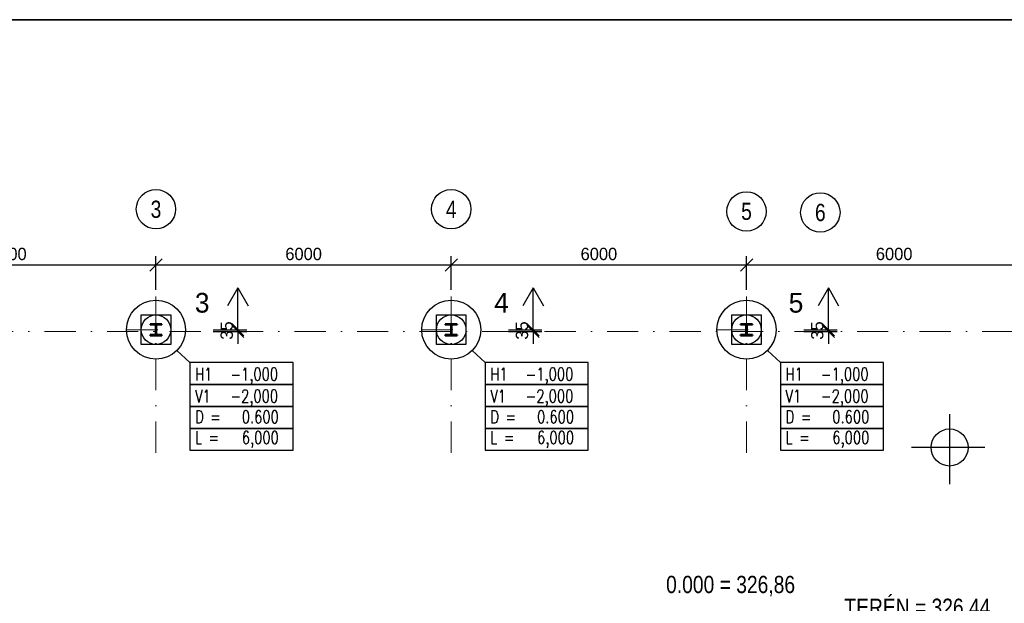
# Model space of a CAD drawing. Header units: millimetres. Extents: x -15255 to 382697, y -199968 to 116742.
# Tile 15 of 40: x 111459 to 131467, y -20923 to -9063. Entities that reach past the tile are written whole.
import ezdxf
from ezdxf.enums import TextEntityAlignment as Align

# ---------------------------------------------------------------- set-up
doc = ezdxf.new("R2010")
doc.units = ezdxf.units.MM
doc.header["$LTSCALE"] = 50
doc.linetypes.add('DASHDOT', pattern=[25.4, 12.7, -6.35, 0, -6.35])
for name, color, linetype in [('CISLA', 2, 'Continuous'), ('KOTY', 4, 'Continuous'), ('PILOTY', 2, 'Continuous')]:
    doc.layers.add(name, color=color, linetype=linetype)
for name, color, linetype, lineweight in [('CKKOTY', 3, 'Continuous', 25), ('CKKOTY_VYS', 3, 'Continuous', 25), ('CKRASTR', 1, 'DASHDOT', 18), ('CKRASTR_POPIS', 3, 'Continuous', 25), ('CSPROFILY_REZY', 4, 'Continuous', 50)]:
    doc.layers.add(name, color=color, linetype=linetype, lineweight=lineweight)
doc.styles.add('Arial', font='ARIAL.TTF', dxfattribs={"width": 0.8})
doc.styles.add('RomanS', font='romans.shx')
doc.dimstyles.new('CADKON', dxfattribs={"dimscale": 100, "dimtxt": 2.5, "dimasz": 2.5, "dimexe": 1.8, "dimexo": 5, "dimgap": 1, "dimtad": 1, "dimdec": 0, "dimrnd": 1, "dimtxsty": 'Standard', "dimblk1": 'OBLIQUE', "dimblk2": 'OBLIQUE', "dimsah": 1, "dimcen": 2.5, "dimclrd": 256, "dimadec": 1, "dimazin": 2, "dimtfac": 1, "dimtdec": 0, "dimtix": 1, "dimtmove": 2, "dimatfit": 3, "dimldrblk": 'OPEN30', "dimfxl": 0, "dimtolj": 1, "dimlwd": -1, "dimarcsym": 0})

# ---------------------------------------------------------------- blocks, each defined once
blk = doc.blocks.new('CK_S_EXT_HEAHEA240')
for p, q in [((-120, 115), (120, 115)), ((-120, 115), (-120, 103)), ((-120, 103), (-24.75, 103)), ((-3.75, -82), (-3.75, 82)), ((3.75, -82), (3.75, 82)), ((120, 103), (24.75, 103)), ((120, 115), (120, 103)), ((-120, -115), (-120, -103)), ((-120, -103), (-24.75, -103)), ((-120, -115), (120, -115)), ((120, -103), (24.75, -103)), ((120, -115), (120, -103))]:
    blk.add_line(p, q)
for centre, start, end in [((-24.75, 82), 0, 90), ((24.75, 82), 90, 180), ((-24.75, -82), 270, 0), ((24.75, -82), 180, 270)]:
    blk.add_arc(centre, 21, start, end)
blk = doc.blocks.new('_OBLIQUE')
at = {"color": 0, "linetype": 'ByBlock'}
blk.add_line((-0.5, -0.5), (0.5, 0.5), dxfattribs=at)
blk = doc.blocks.new('*D153')
at = {"layer": 'CKKOTY', "color": 0, "lineweight": -2}
for p, q in [((126229, -14550), (126229, -13870)), ((132229, -14550), (132229, -13870))]:
    blk.add_line(p, q, dxfattribs=at)
at = {"layer": 'CKKOTY'}
blk.add_line((132229, -14050), (126229, -14050), dxfattribs=at)
at = {"layer": 'Defpoints', "color": 0}
for p in [(126229, -14050), (126229, -15148), (132229, -15148)]:
    blk.add_point(p, dxfattribs=at)
at = {"layer": 'CKKOTY', "xscale": 250, "yscale": 250, "zscale": 250, "rotation": 180}
blk.add_blockref('_OBLIQUE', (126229, -14050), dxfattribs=at)
at = {"layer": 'CKKOTY', "xscale": 250, "yscale": 250, "zscale": 250}
blk.add_blockref('_OBLIQUE', (132229, -14050), dxfattribs=at)
at = {"layer": 'CKKOTY', "color": 0, "insert": (129229, -13825), "char_height": 250, "attachment_point": 5}
blk.add_mtext('\\A1;6000', dxfattribs=at)
blk = doc.blocks.new('_Open30')
at = {"color": 0, "lineweight": -2}
for p, q in [((-1, 0.268), (0, 0)), ((0, 0), (-1, -0.268)), ((0, 0), (-1, 0))]:
    blk.add_line(p, q, dxfattribs=at)
blk = doc.blocks.new('*D154')
at = {"layer": 'CKKOTY', "color": 0, "lineweight": -2}
for p, q in [((120229, -14550), (120229, -13870)), ((126229, -14550), (126229, -13870))]:
    blk.add_line(p, q, dxfattribs=at)
at = {"layer": 'CKKOTY'}
blk.add_line((126229, -14050), (120229, -14050), dxfattribs=at)
at = {"layer": 'Defpoints', "color": 0}
for p in [(120229, -14050), (120229, -15148), (126229, -15148)]:
    blk.add_point(p, dxfattribs=at)
at = {"layer": 'CKKOTY', "xscale": 250, "yscale": 250, "zscale": 250, "rotation": 180}
blk.add_blockref('_OBLIQUE', (120229, -14050), dxfattribs=at)
at = {"layer": 'CKKOTY', "xscale": 250, "yscale": 250, "zscale": 250}
blk.add_blockref('_OBLIQUE', (126229, -14050), dxfattribs=at)
at = {"layer": 'CKKOTY', "color": 0, "insert": (123229, -13825), "char_height": 250, "attachment_point": 5}
blk.add_mtext('\\A1;6000', dxfattribs=at)
blk = doc.blocks.new('*D155')
at = {"layer": 'CKKOTY', "color": 0, "lineweight": -2}
for p, q in [((114229, -14550), (114229, -13870)), ((120229, -14550), (120229, -13870))]:
    blk.add_line(p, q, dxfattribs=at)
at = {"layer": 'CKKOTY'}
blk.add_line((120229, -14050), (114229, -14050), dxfattribs=at)
at = {"layer": 'Defpoints', "color": 0}
for p in [(114229, -14050), (114229, -15148), (120229, -15148)]:
    blk.add_point(p, dxfattribs=at)
at = {"layer": 'CKKOTY', "xscale": 250, "yscale": 250, "zscale": 250, "rotation": 180}
blk.add_blockref('_OBLIQUE', (114229, -14050), dxfattribs=at)
at = {"layer": 'CKKOTY', "xscale": 250, "yscale": 250, "zscale": 250}
blk.add_blockref('_OBLIQUE', (120229, -14050), dxfattribs=at)
at = {"layer": 'CKKOTY', "color": 0, "insert": (117229, -13825), "char_height": 250, "attachment_point": 5}
blk.add_mtext('\\A1;6000', dxfattribs=at)
blk = doc.blocks.new('*D156')
at = {"layer": 'CKKOTY', "color": 0, "lineweight": -2}
for p, q in [((108229, -14550), (108229, -13870)), ((114229, -14550), (114229, -13870))]:
    blk.add_line(p, q, dxfattribs=at)
at = {"layer": 'CKKOTY'}
blk.add_line((114229, -14050), (108229, -14050), dxfattribs=at)
at = {"layer": 'Defpoints', "color": 0}
for p in [(108229, -14050), (108229, -15148), (114229, -15148)]:
    blk.add_point(p, dxfattribs=at)
at = {"layer": 'CKKOTY', "xscale": 250, "yscale": 250, "zscale": 250, "rotation": 180}
blk.add_blockref('_OBLIQUE', (108229, -14050), dxfattribs=at)
at = {"layer": 'CKKOTY', "xscale": 250, "yscale": 250, "zscale": 250}
blk.add_blockref('_OBLIQUE', (114229, -14050), dxfattribs=at)
at = {"layer": 'CKKOTY', "color": 0, "insert": (111229, -13825), "char_height": 250, "attachment_point": 5}
blk.add_mtext('\\A1;6000', dxfattribs=at)
blk = doc.blocks.new('*D191')
at = {"layer": 'CKKOTY_VYS'}
for p, q in [((115892, -15363), (115892, -15113)), ((115892, -15398), (115892, -15363)), ((115892, -15398), (115892, -15648))]:
    blk.add_line(p, q, dxfattribs=at)
at = {"layer": 'CKKOTY_VYS', "color": 0, "lineweight": -2}
for p, q in [((115392, -15363), (116072, -15363)), ((115392, -15398), (116072, -15398))]:
    blk.add_line(p, q, dxfattribs=at)
at = {"layer": 'Defpoints', "color": 0}
for p in [(114526, -15363), (114526, -15398), (115892, -15363)]:
    blk.add_point(p, dxfattribs=at)
at = {"layer": 'CKKOTY_VYS', "xscale": 250, "yscale": 250, "zscale": 250}
for p, rotation in [((115892, -15363), 270), ((115892, -15398), 90)]:
    blk.add_blockref('_OBLIQUE', p, dxfattribs=dict(at, rotation=rotation))
at = {"layer": 'CKKOTY_VYS', "color": 0, "insert": (115667, -15380), "char_height": 250, "attachment_point": 5, "rotation": 90}
blk.add_mtext('\\A1;35', dxfattribs=at)
blk = doc.blocks.new('*D192')
at = {"layer": 'CKKOTY_VYS'}
for p, q in [((121892, -15363), (121892, -15113)), ((121892, -15398), (121892, -15363)), ((121892, -15398), (121892, -15648))]:
    blk.add_line(p, q, dxfattribs=at)
at = {"layer": 'CKKOTY_VYS', "color": 0, "lineweight": -2}
for p, q in [((121392, -15363), (122072, -15363)), ((121392, -15398), (122072, -15398))]:
    blk.add_line(p, q, dxfattribs=at)
at = {"layer": 'Defpoints', "color": 0}
for p in [(120526, -15363), (120526, -15398), (121892, -15363)]:
    blk.add_point(p, dxfattribs=at)
at = {"layer": 'CKKOTY_VYS', "xscale": 250, "yscale": 250, "zscale": 250}
for p, rotation in [((121892, -15363), 270), ((121892, -15398), 90)]:
    blk.add_blockref('_OBLIQUE', p, dxfattribs=dict(at, rotation=rotation))
at = {"layer": 'CKKOTY_VYS', "color": 0, "insert": (121667, -15380), "char_height": 250, "attachment_point": 5, "rotation": 90}
blk.add_mtext('\\A1;35', dxfattribs=at)
blk = doc.blocks.new('*D193')
at = {"layer": 'CKKOTY_VYS'}
for p, q in [((127892, -15363), (127892, -15113)), ((127892, -15398), (127892, -15363)), ((127892, -15398), (127892, -15648))]:
    blk.add_line(p, q, dxfattribs=at)
at = {"layer": 'CKKOTY_VYS', "color": 0, "lineweight": -2}
for p, q in [((127392, -15363), (128072, -15363)), ((127392, -15398), (128072, -15398))]:
    blk.add_line(p, q, dxfattribs=at)
at = {"layer": 'Defpoints', "color": 0}
for p in [(126526, -15363), (126526, -15398), (127892, -15363)]:
    blk.add_point(p, dxfattribs=at)
at = {"layer": 'CKKOTY_VYS', "xscale": 250, "yscale": 250, "zscale": 250}
for p, rotation in [((127892, -15363), 270), ((127892, -15398), 90)]:
    blk.add_blockref('_OBLIQUE', p, dxfattribs=dict(at, rotation=rotation))
at = {"layer": 'CKKOTY_VYS', "color": 0, "insert": (127667, -15380), "char_height": 250, "attachment_point": 5, "rotation": 90}
blk.add_mtext('\\A1;35', dxfattribs=at)

msp = doc.modelspace()

# ---------------------------------------------------------------- linework, layer by layer
for p, q in [((150885.1, -9062.8), (87905.1, -9062.8)), ((114917.4, -16027), (114654, -15785.9)), ((120917.4, -16027), (120654, -15785.9)), ((126917.4, -16027), (126654, -15785.9)), ((130354.7, -17078.5), (130354.7, -18502.7)), ((131068.1, -17755.5), (129581.6, -17755.5))]:
    msp.add_line(p, q)
at = {"linetype": 'Continuous'}
for points in [[(114917.4, -16027), (114917.4, -16473.6), (117013.5, -16473.6), (117013.5, -16027)], [(120917.4, -16027), (120917.4, -16473.6), (123013.5, -16473.6), (123013.5, -16027)], [(126917.4, -16027), (126917.4, -16473.6), (129013.5, -16473.6), (129013.5, -16027)], [(114917.4, -16473.6), (114917.4, -16920.2), (117013.5, -16920.2), (117013.5, -16473.6)], [(120917.4, -16473.6), (120917.4, -16920.2), (123013.5, -16920.2), (123013.5, -16473.6)], [(126917.4, -16473.6), (126917.4, -16920.2), (129013.5, -16920.2), (129013.5, -16473.6)], [(114917.4, -16920.2), (114917.4, -17366.9), (117013.5, -17366.9), (117013.5, -16920.2)], [(120917.4, -16920.2), (120917.4, -17366.9), (123013.5, -17366.9), (123013.5, -16920.2)], [(126917.4, -16920.2), (126917.4, -17366.9), (129013.5, -17366.9), (129013.5, -16920.2)], [(114917.4, -17366.9), (114917.4, -17813.5), (117013.5, -17813.5), (117013.5, -17366.9)], [(120917.4, -17366.9), (120917.4, -17813.5), (123013.5, -17813.5), (123013.5, -17366.9)], [(126917.4, -17366.9), (126917.4, -17813.5), (129013.5, -17813.5), (129013.5, -17366.9)]]:
    msp.add_lwpolyline(points, close=True, dxfattribs=at)
msp.add_circle((130354.7, -17755.6), 376.9)
at = {"layer": 'CKKOTY_VYS'}
for p, q in [((115891.8, -14509.4), (115682.7, -14876.8)), ((115891.8, -14509.4), (116101, -14876.8)), ((115891.8, -15112.9), (115891.8, -14509.4)), ((121891.8, -14509.4), (121682.7, -14876.8)), ((121891.8, -14509.4), (122101, -14876.8)), ((121891.8, -15112.9), (121891.8, -14509.4)), ((127891.8, -14509.4), (127682.7, -14876.8)), ((127891.8, -14509.4), (128101, -14876.8)), ((127891.8, -15112.9), (127891.8, -14509.4))]:
    msp.add_line(p, q, dxfattribs=at)
at = {"layer": 'CKRASTR'}
for p, q in [((114228.5, -17862.9), (114228.5, -14362.9)), ((120228.5, -17862.9), (120228.5, -14362.9)), ((126228.5, -17862.9), (126228.5, -14362.9)), ((100533.2, -15397.9), (145228.5, -15397.9)), ((113628.5, -15362.9), (114828.5, -15362.9)), ((119628.5, -15362.9), (120828.5, -15362.9)), ((125628.5, -15362.9), (126828.5, -15362.9))]:
    msp.add_line(p, q, dxfattribs=at)
at = {"layer": 'CKRASTR_POPIS'}
for centre in [(114228.5, -12914.8), (120228.5, -12914.8), (126228.5, -12959.3), (127728.5, -12980)]:
    msp.add_circle(centre, 400, dxfattribs=at)
at = {"layer": 'KOTY'}
msp.add_line((150885.1, -9072.8), (86887.7, -9072.8), dxfattribs=at)
at = {"layer": 'PILOTY'}
for points in [[(113928.5, -15062.9), (114528.5, -15062.9), (114528.5, -15662.9), (113928.5, -15662.9)], [(119928.5, -15062.9), (120528.5, -15062.9), (120528.5, -15662.9), (119928.5, -15662.9)], [(125928.5, -15062.9), (126528.5, -15062.9), (126528.5, -15662.9), (125928.5, -15662.9)]]:
    msp.add_lwpolyline(points, close=True, dxfattribs=at)
for centre, radius in [((114228.5, -15362.9), 600), ((120228.5, -15362.9), 600), ((126228.5, -15362.9), 600), ((114228.5, -15362.9), 300), ((120228.5, -15362.9), 300), ((126228.5, -15362.9), 300)]:
    msp.add_circle(centre, radius, dxfattribs=at)

# ---------------------------------------------------------------- block references
at = {"layer": 'CSPROFILY_REZY', "rotation": 180}
for p in [(114228.5, -15362.9), (120228.5, -15362.9), (126228.5, -15362.9)]:
    msp.add_blockref('CK_S_EXT_HEAHEA240', p, dxfattribs=at)

# ---------------------------------------------------------------- texts
at = {"linetype": 'Continuous', "style": 'RomanS', "width": 0.75}
for s, p in [('H1', (115022.6, -16394.8)), ('-1,000', (115740.9, -16394.8)), ('H1', (121022.6, -16394.8)), ('-1,000', (121740.9, -16394.8)), ('H1', (127022.6, -16394.8)), ('-1,000', (127740.9, -16394.8)), ('V1', (115022.6, -16841.4)), ('-2,000', (115740.9, -16841.4)), ('V1', (121022.6, -16841.4)), ('-2,000', (121740.9, -16841.4)), ('V1', (127022.6, -16841.4)), ('-2,000', (127740.9, -16841.4)), ('D =', (115022.6, -17262.2)), ('0.600', (115972.7, -17262.2)), ('D =', (121022.6, -17262.2)), ('0.600', (121972.7, -17262.2)), ('D =', (127022.6, -17262.2)), ('0.600', (127972.7, -17262.2)), ('L =', (115022.6, -17682.9)), ('6,000', (115972.7, -17682.9)), ('L =', (121022.6, -17682.9)), ('6,000', (121972.7, -17682.9)), ('L =', (127022.6, -17682.9)), ('6,000', (127972.7, -17682.9))]:
    msp.add_text(s, height=259.88, dxfattribs=at).set_placement(p)
at = {"layer": 'CISLA'}
for s, p in [('3', (115019.1, -15015.1)), ('4', (121101.4, -15015.1)), ('5', (127086.1, -15015.7))]:
    msp.add_text(s, height=400, dxfattribs=at).set_placement(p)
at = {"layer": 'CKRASTR_POPIS', "style": 'Arial', "width": 0.8}
for s, p in [('3', (114228.5, -12914.8)), ('4', (120228.5, -12914.8)), ('5', (126228.5, -12959.3)), ('6', (127728.5, -12980)), ('0.000 = 326,86', (125905.2, -20569.7)), ('TERÉN = 326,44', (129701.1, -20989.7))]:
    msp.add_text(s, height=350, dxfattribs=at).set_placement(p, align=Align.MIDDLE)

# ---------------------------------------------------------------- dimensions: what is measured, and where the dimension line sits
at = {"layer": 'CKKOTY'}
for base, p1, p2, picture, middle in [((108228.5, -14050.4), (114228.5, -15147.9), (108228.5, -15147.9), '*D156', (111228.5, -13825.4)), ((114228.5, -14050.4), (120228.5, -15147.9), (114228.5, -15147.9), '*D155', (117228.5, -13825.4)), ((120228.5, -14050.4), (126228.5, -15147.9), (120228.5, -15147.9), '*D154', (123228.5, -13825.4)), ((126228.5, -14050.4), (132228.5, -15147.9), (126228.5, -15147.9), '*D153', (129228.5, -13825.4))]:
    dim = msp.add_linear_dim(base=base, p1=p1, p2=p2, dimstyle='CADKON', override={"dimtmove": 2}, dxfattribs=at)
    dim.commit()
    dim.dimension.update_dxf_attribs({"geometry": picture, "text_midpoint": middle})
at = {"layer": 'CKKOTY_VYS'}
for base, p1, p2, picture, middle in [((115891.8, -15362.9), (114526.5, -15397.9), (114526.5, -15362.9), '*D191', (115666.8, -15380.4)), ((121891.8, -15362.9), (120526.5, -15397.9), (120526.5, -15362.9), '*D192', (121666.8, -15380.4)), ((127891.8, -15362.9), (126526.5, -15397.9), (126526.5, -15362.9), '*D193', (127666.8, -15380.4))]:
    dim = msp.add_linear_dim(base=base, p1=p1, p2=p2, angle=90, dimstyle='CADKON', dxfattribs=at)
    dim.commit()
    dim.dimension.update_dxf_attribs({"geometry": picture, "text_midpoint": middle})

doc.saveas('drawing.dxf')
